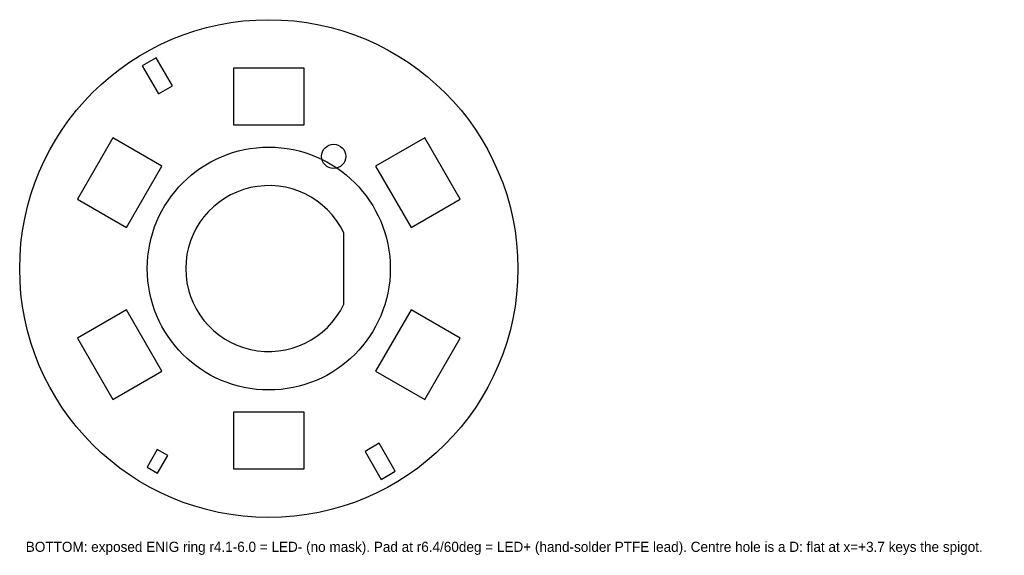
# Model space of a CAD drawing. Header units: millimetres. Extents: x -12.3 to 36.3, y -14.2 to 12.3.
import ezdxf

# ---------------------------------------------------------------- set-up
doc = ezdxf.new("R2010")
doc.units = ezdxf.units.MM
for name, color, linetype in [('COMP_BOT', 3, 'Continuous'), ('NOTE', 8, 'Continuous'), ('OUTLINE', 7, 'Continuous'), ('PAD', 2, 'Continuous')]:
    doc.layers.add(name, color=color, linetype=linetype)

msp = doc.modelspace()

# ---------------------------------------------------------------- linework, layer by layer
at = {"layer": 'COMP_BOT'}
for points in [[(-4.754, 9.033), (-5.554, 10.419), (-6.246, 10.019), (-5.446, 8.633)], [(-1.75, 7.1), (1.75, 7.1), (1.75, 9.9), (-1.75, 9.9)], [(-7.024, 2.034), (-5.274, 5.066), (-7.699, 6.466), (-9.449, 3.434)], [(5.274, 5.066), (7.024, 2.034), (9.449, 3.434), (7.699, 6.466)], [(-5.274, -5.066), (-7.024, -2.034), (-9.449, -3.434), (-7.699, -6.466)], [(7.024, -2.034), (5.274, -5.066), (7.699, -6.466), (9.449, -3.434)], [(1.75, -7.1), (-1.75, -7.1), (-1.75, -9.9), (1.75, -9.9)], [(4.754, -9.033), (5.554, -10.419), (6.246, -10.019), (5.446, -8.633)], [(-5.51, -8.943), (-6.01, -9.809), (-5.49, -10.109), (-4.99, -9.243)]]:
    msp.add_lwpolyline(points, close=True, dxfattribs=at)
at = {"layer": 'OUTLINE'}
msp.add_line((3.7, -1.766), (3.7, 1.766), dxfattribs=at)
msp.add_circle((0, 0), 12.3, dxfattribs=at)
msp.add_arc((0, 0), 4.1, 25.5195, 334.4805, dxfattribs=at)
at = {"layer": 'PAD'}
for centre, radius in [((0, 0), 6), ((3.2, 5.543), 0.6)]:
    msp.add_circle(centre, radius, dxfattribs=at)

# ---------------------------------------------------------------- texts
at = {"layer": 'NOTE'}
msp.add_text('BOTTOM: exposed ENIG ring r4.1-6.0 = LED- (no mask). Pad at r6.4/60deg = LED+ (hand-solder PTFE lead). Centre hole is a D: flat at x=+3.7 keys the spigot.', height=0.5, dxfattribs=at).set_placement((-12, -14))

doc.saveas('drawing.dxf')
